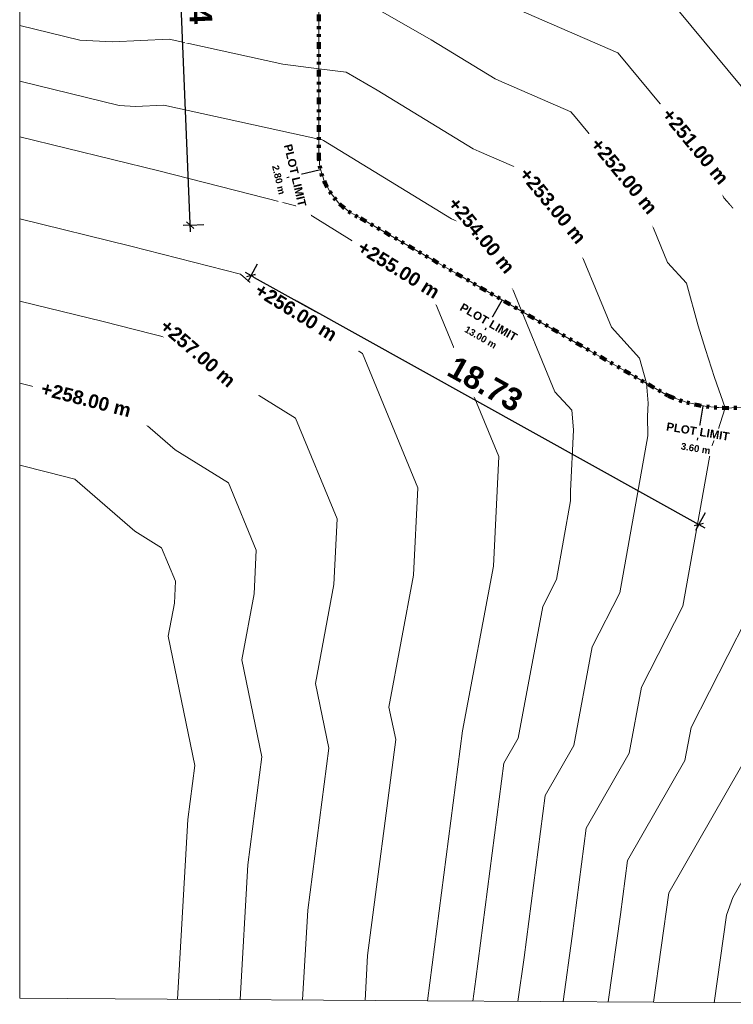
# Model space of a CAD drawing. Header units: metres. Extents: x -40 to 84, y -42 to 34.
# Tile 1 of 6: x -40 to -14, y -41 to -5. Entities that reach past the tile are written whole.
import ezdxf

# ---------------------------------------------------------------- set-up
doc = ezdxf.new("R2010")
doc.units = ezdxf.units.M
doc.linetypes.add('Tiret point point', pattern=[0.8125, 0.25, -0.1875, 0, -0.1875, 0, -0.1875])
for name, color, linetype, lineweight in [('A-ANNO-DIMS', 211, 'Continuous', 30), ('A-ANNO-DIMS-100', 211, 'Continuous', 30), ('A-DETL-MBND', 254, 'Continuous', 9), ('C-PROP-LINE', 91, 'Tiret point point', 9), ('C-PROP-LINE-IDEN', 91, 'Continuous', 30), ('C-TOPO-LABL', 7, 'Continuous', 9)]:
    doc.layers.add(name, color=color, linetype=linetype, lineweight=lineweight)
doc.styles.add('Arial_B', font='arialbd.ttf', dxfattribs={"height": 0.5})
doc.styles.add('Arial_B_1', font='arialbd.ttf', dxfattribs={"height": 0.003})
doc.styles.add('Arial_B_2', font='arialbd.ttf', dxfattribs={"height": 0.25})
doc.styles.add('Arial_B_3', font='arialbd.ttf', dxfattribs={"height": 0.825397})
doc.dimstyles.new('Cotes_linéaires', dxfattribs={"dimscale": 0.3048, "dimtxt": 0.816208, "dimasz": 0.82021, "dimexe": 0.82021, "dimexo": 0.0625, "dimgap": 0.065617, "dimtad": 1, "dimrnd": 0.01, "dimzin": 0, "dimdsep": 46, "dimtxsty": 'Arial_B_3', "dimblk1": 'OBLIQUE', "dimblk2": 'OBLIQUE', "dimsah": 1, "dimcen": 0.09, "dimdle": 0.82021, "dimazin": 0, "dimtfac": 1, "dimtdec": 4, "dimtix": 1, "dimtmove": 0, "dimatfit": 3, "dimfxl": 1.64042, "dimfxlon": 1, "dimtvp": 1, "dimtfill": 1, "dimtolj": 1, "dimtzin": 0, "dimarcsym": 2})

# ---------------------------------------------------------------- blocks, each defined once
blk = doc.blocks.new('Family - ___-257665-Plan Masse')
at = {"layer": 'C-PROP-LINE', "color": 1, "lineweight": 100}
for p, q in [((-29.278, 2.974), (-29.278, -10.226)), ((-27.753, -12.574), (-16.496, -19.077)), ((-12.905, -19.328), (5.462, -14.893)), ((9.061, -14.987), (27.259, -20.447)), ((28.041, -19.693), (28.031, -19.983))]:
    blk.add_line(p, q, dxfattribs=at)
for centre, radius, start, end in [((-8.6, -29.072), 44.197, 88.7988, 99.7645), ((-20.812, -611.49), 626.743, 85.836472, 88.798753), ((-14.416, 4.722), 9.906, 99.7645, 123.5123), ((-267.77, -32.639), 296.094, 2.50587, 8.98409), ((20.881, -39.814), 66.702, 127.67322, 137.73621), ((-26.217, 2.988), 3.061, 137.7362, 180.2638), ((-26.708, -10.226), 2.571, 180, 246), ((7.086, -21.62), 6.921, 73.4244, 103.5756), ((-14.339, -14.034), 5.485, 246.8416, 285.1584), ((27.434, -19.864), 0.608, 253.3001, 348.6999)]:
    blk.add_arc(centre, radius, start, end, dxfattribs=at)
blk = doc.blocks.new('Etiquette de limite de propriété - Etiquette de limite de propriété-275346-Plan Masse')
at = {"layer": 'C-PROP-LINE-IDEN', "insert": (-0.01187, 0.00471), "char_height": 0.003, "width": 0.0287004, "attachment_point": 1, "style": 'Arial_B_1', "bg_fill": 3, "box_fill_scale": 1.25, "bg_fill_color": 256, "bg_fill_true_color": 13158600, "bg_fill_transparency": 0}
blk.add_mtext('PLOT LIMIT', dxfattribs=at)
blk = doc.blocks.new('DIMBLOCK4-Plan Masse')
at = {"layer": 'A-ANNO-DIMS-100', "transparency": 16777216}
for p, q in [((-31.753, -14.678), (-31.51, -14.241)), ((-31.971, -14.557), (-15.161, -23.901)), ((-31.753, -14.678), (-31.923, -14.727)), ((-31.753, -14.678), (-31.874, -14.897)), ((-31.753, -14.678), (-31.583, -14.63)), ((-15.379, -23.78), (-15.137, -23.343)), ((-15.379, -23.78), (-15.209, -23.731)), ((-15.379, -23.78), (-15.549, -23.828)), ((-15.379, -23.78), (-15.501, -23.998))]:
    blk.add_line(p, q, dxfattribs=at)
at = {"layer": 'A-ANNO-DIMS-100', "color": 0, "transparency": 16777216, "insert": (-24.243, -17.574), "char_height": 0.8254, "width": 3.34913, "attachment_point": 1, "rotation": 330.9316, "line_spacing_factor": 0.941778, "style": 'Arial_B_3', "bg_fill": 3, "box_fill_scale": 1.25, "bg_fill_color": 256, "bg_fill_true_color": 13158600, "bg_fill_transparency": 0}
blk.add_mtext('18.73', dxfattribs=at)
blk = doc.blocks.new('_Oblique')
at = {"color": 0, "linetype": 'ByBlock', "lineweight": -2}
blk.add_line((-0.5, -0.5), (0.5, 0.5), dxfattribs=at)
blk = doc.blocks.new('DIMBLOCK5-Plan Masse')
at = {"layer": 'A-ANNO-DIMS-100', "transparency": 16777216}
for p, q in [((-34.708, 4.789), (-34.958, 4.778)), ((-34.708, 4.789), (-34.838, 4.908)), ((-33.968, -13.082), (-34.718, 5.038)), ((-34.708, 4.789), (-34.208, 4.809)), ((-34.708, 4.789), (-34.578, 4.669)), ((-33.978, -12.832), (-34.228, -12.843)), ((-33.978, -12.832), (-34.108, -12.712)), ((-33.978, -12.832), (-33.479, -12.811)), ((-33.978, -12.832), (-33.848, -12.952))]:
    blk.add_line(p, q, dxfattribs=at)
at = {"layer": 'A-ANNO-DIMS-100', "color": 0, "transparency": 16777216, "insert": (-33.284, -2.581), "char_height": 0.8254, "width": 3.34913, "attachment_point": 1, "rotation": 272.3704, "line_spacing_factor": 0.941778, "style": 'Arial_B_3', "bg_fill": 3, "box_fill_scale": 1.25, "bg_fill_color": 256, "bg_fill_true_color": 13158600, "bg_fill_transparency": 0}
blk.add_mtext('17.64', dxfattribs=at)

msp = doc.modelspace()

# ---------------------------------------------------------------- linework, layer by layer
at = {"layer": 'A-DETL-MBND'}
for p, q in [((-29.278, -9.903), (-29.278, 0.564)), ((-29.278, 0.564), (-29.278, -9.903)), ((-40.211, -9.605), (-40.211, -2.447)), ((-27.359, -4.796), (-25.168, -6.057)), ((-29.278, -7.115), (-28.277, -7.241)), ((-28.277, -7.241), (-27.135, -7.898)), ((-35.125, -10.848), (-40.211, -9.605)), ((-40.211, -9.605), (-40.211, -24.614)), ((-29.278, -9.675), (-29.196, -9.685)), ((-29.196, -9.685), (-29.102, -9.739)), ((-29.278, -10.226), (-29.278, -9.903)), ((-29.278, -9.903), (-29.278, -10.226)), ((-29.231, -10.717), (-29.278, -10.226)), ((-29.278, -10.226), (-29.231, -10.717)), ((-29.132, -11.05), (-29.231, -10.717)), ((-29.231, -10.717), (-29.132, -11.05)), ((-30.115, -12.13), (-35.125, -10.848)), ((-29.091, -11.189), (-29.132, -11.05)), ((-29.132, -11.05), (-29.091, -11.189)), ((-28.863, -11.626), (-29.091, -11.189)), ((-29.091, -11.189), (-28.863, -11.626)), ((-28.557, -12.012), (-28.863, -11.626)), ((-28.863, -11.626), (-28.557, -12.012)), ((-25.221, -15.159), (-30.115, -12.13)), ((-28.182, -12.332), (-28.557, -12.012)), ((-28.557, -12.012), (-28.182, -12.332)), ((-27.753, -12.574), (-28.182, -12.332)), ((-28.182, -12.332), (-27.753, -12.574)), ((-24.925, -14.208), (-27.753, -12.574)), ((-27.753, -12.574), (-24.925, -14.208)), ((-36.142, -13.601), (-40.211, -12.607)), ((-32.134, -14.627), (-36.142, -13.601)), ((-22.657, -14.021), (-21.849, -15.984)), ((-24.609, -14.391), (-24.925, -14.208)), ((-24.925, -14.208), (-24.609, -14.391)), ((-24.123, -14.671), (-24.609, -14.391)), ((-24.609, -14.391), (-24.123, -14.671)), ((-19.337, -17.436), (-24.123, -14.671)), ((-24.123, -14.671), (-19.337, -17.436)), ((-22.697, -21.296), (-25.221, -15.159)), ((-37.16, -16.355), (-40.211, -15.609)), ((-34.153, -17.124), (-37.16, -16.355)), ((-25.651, -22.435), (-27.671, -17.526)), ((-17.909, -18.26), (-19.337, -17.436)), ((-19.337, -17.436), (-17.909, -18.26)), ((-17.552, -17.691), (-17.296, -18.615)), ((-16.496, -19.077), (-17.909, -18.26)), ((-17.909, -18.26), (-16.496, -19.077)), ((-38.177, -19.108), (-40.211, -18.611)), ((-17.236, -19.341), (-17.296, -18.615)), ((-15.804, -19.319), (-16.496, -19.077)), ((-16.496, -19.077), (-15.804, -19.319)), ((-36.173, -19.621), (-38.177, -19.108)), ((-15.086, -19.467), (-15.804, -19.319)), ((-15.804, -19.319), (-15.086, -19.467)), ((-19.966, -20.318), (-20.025, -19.602)), ((-14.355, -19.518), (-15.086, -19.467)), ((-15.086, -19.467), (-14.355, -19.518)), ((-14.686, -20.351), (-14.41, -19.515)), ((-13.624, -19.472), (-14.355, -19.518)), ((-14.355, -19.518), (-13.624, -19.472)), ((-18.271, -26.276), (-17.244, -20.533)), ((-22.891, -25.296), (-22.697, -21.296)), ((-39.194, -21.861), (-40.211, -21.613)), ((-38.192, -22.117), (-39.194, -21.861)), ((-31.561, -24.713), (-32.571, -22.259)), ((-25.807, -25.635), (-25.651, -22.435)), ((-20.581, -25.786), (-20.067, -22.915)), ((-40.211, -24.614), (-40.211, -41.091)), ((-31.639, -26.314), (-31.561, -24.713)), ((-34.555, -26.653), (-34.516, -25.853)), ((-18.692, -41.234), (-18.242, -38.036)), ((-20.344, -41.223), (-20.006, -38.825)), ((-21.995, -41.212), (-21.77, -39.613)), ((-23.647, -41.201), (-23.534, -40.402)), ((-40.211, -41.091), (-36.722, -41.114)), ((-36.722, -41.114), (-25.298, -41.19)), ((-25.298, -41.19), (-17.041, -41.246)), ((-17.041, -41.246), (-5.942, -41.32))]:
    msp.add_line(p, q, dxfattribs=at)
at = {"layer": 'A-DETL-MBND', "flags": 128}
for points in [[(-29.278, 0.564), (-25.521, 0.093), (-21.233, -2.374), (-16.623, -4.371), (-12.401, -9.468), (-9.34, -12.828), (-8.884, -18.357)], [(-23.201, -4.215), (-22.031, -4.931), (-21.96, -4.962), (-18.342, -6.529)], [(-40.211, -5.538), (-38.015, -6.075), (-36.818, -6.133), (-34.749, -6.037)], [(-34.749, -6.037), (-30.585, -6.951), (-29.278, -7.115)], [(-25.168, -6.057), (-22.828, -7.488), (-22.687, -7.549), (-20.062, -8.686)], [(-18.342, -6.529), (-18.263, -6.624), (-14.965, -10.606)], [(-40.211, -7.572), (-36.57, -8.461), (-35.972, -8.491), (-34.937, -8.443)], [(-27.135, -7.898), (-23.626, -10.045), (-23.414, -10.137), (-21.782, -10.844)], [(-34.937, -8.443), (-29.385, -9.662), (-29.278, -9.675)], [(-20.062, -8.686), (-19.904, -8.877), (-17.529, -11.744)], [(-29.102, -9.739), (-24.424, -12.602), (-24.141, -12.725), (-23.501, -13.002)], [(-14.965, -10.606), (-14.46, -11.834), (-14.118, -12.209)], [(-21.782, -10.844), (-21.544, -11.131), (-20.093, -12.883)], [(-17.529, -11.744), (-16.519, -14.199), (-15.835, -14.95)], [(-20.093, -12.883), (-18.578, -16.565), (-17.552, -17.691)], [(-23.501, -13.002), (-23.185, -13.384), (-22.657, -14.021)], [(-27.671, -17.526), (-31.586, -15.102), (-32.134, -14.627)], [(-15.835, -14.95), (-15.402, -16.51), (-15.134, -17.38), (-14.8, -18.4), (-14.41, -19.515)], [(-20.025, -19.602), (-20.638, -18.93), (-21.849, -15.984)], [(-30.121, -19.892), (-33.057, -18.075), (-34.153, -17.124)], [(-17.041, -41.246), (-16.478, -37.248), (-13.858, -32.676), (-11.341, -27.745), (-8.516, -22.814), (-8.884, -18.357)], [(-17.244, -20.533), (-17.259, -19.819), (-17.236, -19.341)], [(-32.571, -22.259), (-34.528, -21.047), (-36.173, -19.621)], [(-28.723, -25.974), (-28.606, -23.574), (-30.121, -19.892)], [(-20.067, -22.915), (-20.075, -22.557), (-19.966, -20.318)], [(-15.961, -26.766), (-14.926, -20.978), (-14.686, -20.351)], [(-34.516, -25.853), (-35.021, -24.625), (-35.999, -24.019), (-38.192, -22.117)], [(-25.298, -41.19), (-24.017, -31.316), (-22.891, -25.296)], [(-26.463, -31.633), (-26.708, -30.451), (-25.807, -25.635)], [(-21.985, -31.588), (-21.084, -26.772), (-20.581, -25.786)], [(-28.909, -31.95), (-29.399, -29.586), (-28.723, -25.974)], [(-19.953, -31.86), (-19.278, -28.248), (-18.271, -26.276)], [(-31.356, -32.268), (-32.089, -28.722), (-31.639, -26.314)], [(-33.802, -32.585), (-34.78, -27.857), (-34.555, -26.653)], [(-17.922, -32.132), (-17.471, -29.724), (-15.961, -26.766)], [(-18.242, -38.036), (-17.985, -36.061), (-15.89, -32.404), (-15.665, -31.2), (-13.651, -27.255)], [(-27.583, -41.175), (-27.488, -39.533), (-26.463, -31.633)], [(-23.534, -40.402), (-22.509, -32.502), (-21.985, -31.588)], [(-29.868, -41.16), (-29.678, -37.875), (-28.909, -31.95)], [(-21.77, -39.613), (-21.001, -33.689), (-19.953, -31.86)], [(-32.153, -41.144), (-31.868, -36.217), (-31.356, -32.268)], [(-20.006, -38.825), (-19.493, -34.875), (-17.922, -32.132)], [(-34.438, -41.129), (-34.058, -34.559), (-33.802, -32.585)], [(-14.821, -41.26), (-14.37, -38.062), (-14.141, -37.412), (-12.045, -33.754), (-11.633, -33.106)]]:
    msp.add_lwpolyline(points, dxfattribs=at)
at = {"layer": 'C-PROP-LINE-IDEN'}
for p, q in [((-29.209, -10.816), (-30.446, -11.108)), ((-22.569, -15.569), (-23.204, -16.669)), ((-15.235, -19.445), (-15.442, -20.698))]:
    msp.add_line(p, q, dxfattribs=at)

# ---------------------------------------------------------------- block references
at = {"layer": 'C-PROP-LINE', "color": 1, "lineweight": 100}
msp.add_blockref('Family - ___-257665-Plan Masse', (0, 0), dxfattribs=at)

# ---------------------------------------------------------------- next in the draw order: block references
at = {"layer": 'C-PROP-LINE-IDEN'}
for p, xscale, yscale, zscale, rotation in [((-30.446, -11.107), 99.99999999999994, 99.99999999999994, 99.99999999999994, 283.2598218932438), ((-23.205, -16.668), 99.99999999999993, 99.99999999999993, 99.99999999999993, 329.9894872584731), ((-15.443, -20.698), 99.99999999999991, 99.99999999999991, 99.99999999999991, 350.5920541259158)]:
    msp.add_blockref('Etiquette de limite de propriété - Etiquette de limite de propriété-275346-Plan Masse', p, dxfattribs=dict(at, xscale=xscale, yscale=yscale, zscale=zscale, rotation=rotation))

# ---------------------------------------------------------------- next in the draw order: texts
at = {"layer": 'C-TOPO-LABL', "char_height": 0.5, "width": 4.43577, "attachment_point": 1, "line_spacing_factor": 0.941778, "style": 'Arial_B', "bg_fill": 3, "box_fill_scale": 1.25, "bg_fill_color": 256, "bg_fill_true_color": 13158600, "bg_fill_transparency": 0}
for s, insert, rotation in [(' +251.00 m ', (-16.506, -8.343), 309.6347), (' +252.00 m ', (-19.114, -9.428), 309.6347), (' +253.00 m ', (-21.722, -10.513), 309.6347), (' +254.00 m ', (-24.33, -11.598), 309.6347), (' +255.00 m ', (-27.812, -13.253), 328.2405), (' +256.00 m ', (-31.563, -14.814), 328.2405), (' +257.00 m ', (-34.947, -16.095), 319.0585), (' +258.00 m ', (-39.536, -18.495), 345.6507)]:
    msp.add_mtext(s, dxfattribs=dict(at, insert=insert, rotation=rotation))

# ---------------------------------------------------------------- next in the draw order: dimensions: what is measured, and where the dimension line sits
at = {"layer": 'A-ANNO-DIMS'}
dim = msp.add_linear_dim(base=(-34.708, 4.789), p1=(-33.479, -12.811), p2=(-34.208, 4.809), angle=272.3704, dimstyle='Cotes_linéaires', override={"dimpost": '<>', "dimfxl": 17.635917}, dxfattribs=at)
dim.commit()
dim.dimension.update_dxf_attribs({"geometry": 'DIMBLOCK5-Plan Masse', "text_midpoint": (-33.902, -4.003)})

# ---------------------------------------------------------------- next in the draw order: texts
at = {"layer": 'C-PROP-LINE-IDEN', "char_height": 0.25, "attachment_point": 1, "style": 'Arial_B_2', "bg_fill": 3, "box_fill_scale": 1.25, "bg_fill_color": 256, "bg_fill_true_color": 13158600, "bg_fill_transparency": 0}
for s, insert, width, rotation in [('2.80 m', (-30.743, -10.617), 1.31477, 283.2598), ('13.00 m', (-23.848, -16.501), 1.54726, 329.9895), ('3.60 m', (-16.01, -20.783), 1.31477, 350.5921)]:
    msp.add_mtext(s, dxfattribs=dict(at, insert=insert, width=width, rotation=rotation))

# ---------------------------------------------------------------- next in the draw order: dimensions: what is measured, and where the dimension line sits
at = {"layer": 'A-ANNO-DIMS'}
dim = msp.add_linear_dim(base=(-15.379, -23.78), p1=(-31.51, -14.241), p2=(-15.137, -23.343), angle=330.9316, dimstyle='Cotes_linéaires', override={"dimpost": '<>', "dimfxl": 18.732953}, dxfattribs=at)
dim.commit()
dim.dimension.update_dxf_attribs({"geometry": 'DIMBLOCK4-Plan Masse', "text_midpoint": (-23.352, -18.843)})

doc.saveas('drawing.dxf')
